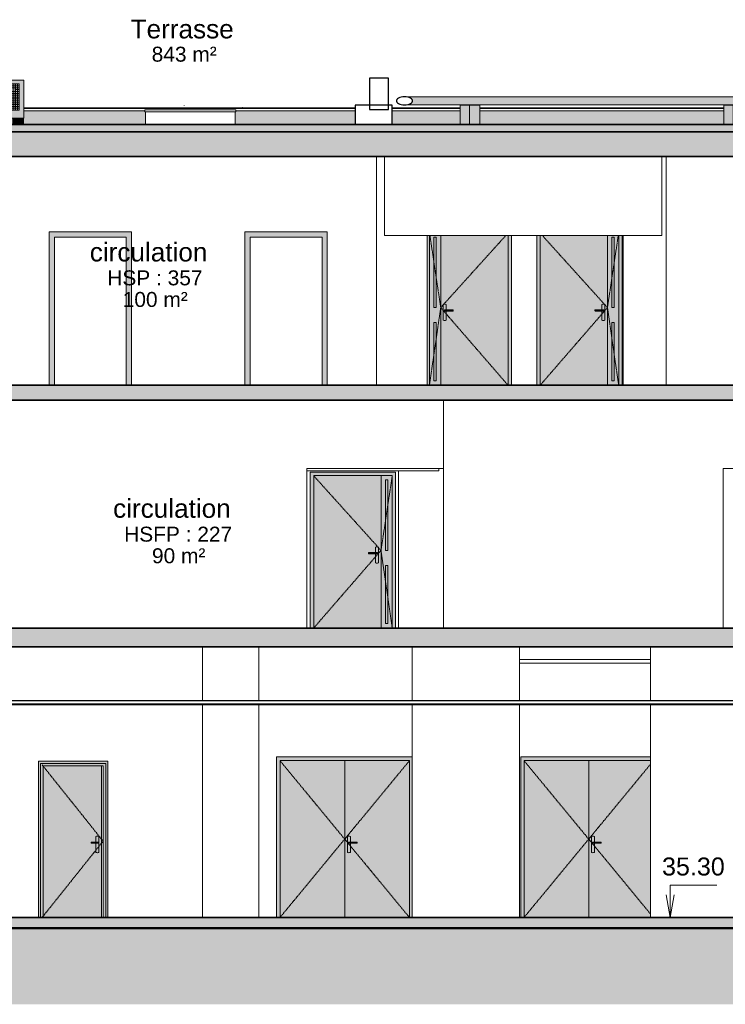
# Model space of a CAD drawing. Header units: millimetres. Extents: x -48837 to 98707, y -908 to 19261.
# Tile 135 of 143: x 64012 to 73444, y -908 to 12253. Entities that reach past the tile are written whole.
import ezdxf

# ---------------------------------------------------------------- set-up
doc = ezdxf.new("R2010")
doc.units = ezdxf.units.MM
doc.linetypes.add('Centre', pattern=[31.75, 6.35, -4.75, 15.9, -4.75])
for name, color, linetype, lineweight in [('A-AREA-IDEN', 2, 'Continuous', 9), ('A-CLNG', 13, 'Continuous', 9), ('A-DETL-GENF', 92, 'Continuous', 9), ('A-DETL-WIDE', 214, 'Continuous', 50), ('A-DOOR', 31, 'Continuous', 9), ('A-DOOR-FRAM', 31, 'Continuous', 9), ('A-DOOR-GLAZ', 31, 'Continuous', 9), ('A-FLOR', 192, 'Continuous', 9), ('A-FLOR-PATT', 8, 'Continuous', 35), ('A-GENM', 13, 'Continuous', 9), ('A-WALL', 113, 'Continuous', 9), ('A-WALL-PATT', 111, 'Continuous', 9), ('G-ANNO-DIMS', 111, 'Continuous', 9), ('I-WALL', 2, 'Continuous', 9)]:
    doc.layers.add(name, color=color, linetype=linetype, lineweight=lineweight)
doc.styles.add('Arial', font='arial.ttf', dxfattribs={"height": 240})
doc.styles.add('Arial_1', font='arial.ttf', dxfattribs={"height": 200})
doc.styles.add('Arial_B', font='txt', dxfattribs={"height": 250})

# ---------------------------------------------------------------- blocks, each defined once
blk = doc.blocks.new('Conduit Gaz - Conduit Gaz-1063074-Coupe 2')
at = {"layer": 'A-GENM'}
for points in [[(9801, 11115), (9919, 11115), (9906, 11116), (9893, 11122), (9880, 11132), (9894, 11142), (9905, 11155), (9909, 11169), (9905, 11182), (9894, 11196), (9880, 11205), (9882, 11207), (9893, 11215), (9906, 11221), (9919, 11223), (-2270, 11223), (-2248, 11221), (-2226, 11218), (-2207, 11212), (-2185, 11201), (-2177, 11196), (-2167, 11185), (-2163, 11174), (-2163, 11163), (-2167, 11152), (-2177, 11142), (-2190, 11132), (-2207, 11125), (-2226, 11119), (-2248, 11116), (-2270, 11115), (9758, 11115)], [(9920, 11115), (9934, 11116), (9947, 11122), (9958, 11130), (9967, 11142), (9972, 11155), (9974, 11169), (9972, 11182), (9967, 11196), (9958, 11207), (9947, 11215), (9934, 11221), (9919, 11222), (9906, 11221), (9893, 11215), (9880, 11205), (9894, 11195), (9905, 11182), (9909, 11169), (9905, 11155), (9894, 11141), (9881, 11132), (9885, 11128), (9896, 11121), (9906, 11116), (9919, 11115)], [(-1528, 10853), (-1403, 10853), (-1403, 11113), (-1528, 11113)], [(-1264, 10853), (-1264, 11113), (-1403, 11113), (-1403, 10853)], [(2123, 10853), (2123, 11113), (1998, 11113), (1998, 10853)], [(2262, 10853), (2262, 11113), (2123, 11113), (2123, 10853)], [(4293, 10853), (4418, 10853), (4418, 11113), (4293, 11113)], [(4418, 10853), (4556, 10853), (4556, 11113), (4418, 11113)], [(6770, 10853), (6895, 10853), (6895, 11113), (6770, 11113)], [(6895, 10853), (7033, 10853), (7033, 11113), (6895, 11113)], [(9275, 10853), (9354, 10853), (9354, 11113), (9229, 11113), (9229, 10853)], [(9354, 10853), (9493, 10853), (9493, 11113), (9354, 11113)], [(9919, 10853), (10040, 10853), (10040, 11113), (9790, 11113), (9790, 10853)]]:
    blk.add_hatch(color=256, dxfattribs=at).paths.add_polyline_path(points)
h = blk.add_hatch(color=256, dxfattribs=at)
h.paths.add_polyline_path([(9958, 11113), (9974, 11113), (9974, 11167), (9972, 11154), (9967, 11141), (9958, 11130), (9944, 11121), (9934, 11116), (9919, 11115), (9866, 11115), (9866, 11113), (9948, 11113)])
h.paths.add_polyline_path([(9974, 11170), (9974, 11223), (9921, 11222), (9934, 11221), (9947, 11215), (9958, 11207), (9967, 11196), (9972, 11182)])
at = {"layer": 'A-GENM', "lineweight": 25}
for p, q in [((-2486, 11474), (-2738, 11474)), ((-2738, 11474), (-2738, 11053)), ((-2486, 11053), (-2486, 11474)), ((-2435, 11113), (-2931, 11113)), ((-2931, 11113), (-2931, 10853)), ((-2435, 10853), (-2435, 11113)), ((-2738, 11053), (-2486, 11053)), ((-2931, 10853), (-2435, 10853))]:
    blk.add_line(p, q, dxfattribs=at)
at = {"layer": 'A-GENM'}
for p, q in [((9921, 11223), (-2270, 11223)), ((9866, 11223), (9974, 11223)), ((9974, 11170), (9974, 11223)), ((-2270, 11115), (9921, 11115)), ((-1528, 11113), (-1403, 11113)), ((-1528, 10853), (-1528, 11113)), ((-1403, 11113), (-1264, 11113)), ((-1403, 10853), (-1403, 11113)), ((-1264, 11113), (-1264, 10853)), ((1998, 11113), (2123, 11113)), ((1998, 10853), (1998, 11113)), ((2123, 11113), (2262, 11113)), ((2123, 10853), (2123, 11113)), ((2262, 11113), (2262, 10853)), ((4293, 11113), (4418, 11113)), ((4293, 10853), (4293, 11113)), ((4418, 11113), (4556, 11113)), ((4418, 10853), (4418, 11113)), ((4556, 11113), (4556, 10853)), ((6770, 11113), (6895, 11113)), ((6770, 10853), (6770, 11113)), ((6895, 11113), (7033, 11113)), ((6895, 10853), (6895, 11113)), ((7033, 11113), (7033, 10853)), ((9229, 11113), (9354, 11113)), ((9229, 10853), (9229, 11113)), ((9354, 11113), (9493, 11113)), ((9354, 10853), (9354, 11113)), ((9493, 11113), (9493, 10853)), ((9790, 11113), (10040, 11113)), ((9790, 10853), (9790, 11113)), ((9866, 11115), (9866, 11113)), ((9974, 11113), (9974, 11167)), ((10040, 10853), (10040, 11113))]:
    blk.add_line(p, q, dxfattribs=at)
at = {"layer": 'A-GENM', "lineweight": 25, "flags": 128}
for points in [[(-2270, 11223), (-2293, 11221), (-2314, 11218), (-2334, 11212), (-2350, 11205), (-2364, 11196), (-2373, 11185), (-2378, 11174), (-2378, 11163), (-2373, 11152), (-2364, 11142), (-2350, 11132), (-2334, 11125), (-2314, 11119), (-2293, 11116), (-2270, 11115)], [(-2270, 11115), (-2248, 11116), (-2226, 11119), (-2207, 11125), (-2190, 11132), (-2177, 11142), (-2167, 11152), (-2163, 11163), (-2163, 11174), (-2167, 11185), (-2177, 11196), (-2190, 11205), (-2207, 11212), (-2226, 11218), (-2248, 11221), (-2270, 11223)]]:
    blk.add_lwpolyline(points, dxfattribs=at)
at = {"layer": 'A-GENM'}
for start, end in [(90, 137.7828), (270, 90), (222.2172, 270)]:
    blk.add_arc((9920, 11169), 54, start, end, dxfattribs=at)
blk = doc.blocks.new('Famille 0 - Famille 110x110-1193777-Coupe 2')
at = {"layer": 'A-GENM'}
for p, q in [((-5214, 11103), (-5214, 11105)), ((-5214, 11103), (-5214, 11105)), ((-4438, 11079), (-4437, 11080)), ((-5741, 11048), (-4526, 11048)), ((-5741, 11023), (-5741, 11048)), ((-4526, 11023), (-5741, 11023)), ((-5734, 10853), (-5734, 11023)), ((-4534, 10853), (-4534, 11023)), ((-4526, 11023), (-4526, 11048))]:
    blk.add_line(p, q, dxfattribs=at)
blk = doc.blocks.new('Conduit Gaz4 - Conduit Gaz-1189635-Coupe 2')
at = {"layer": 'A-GENM'}
for points in [[(-8101, 10938), (-8092, 10938), (-8092, 11444), (-8101, 11444)], [(-8042, 10938), (-8042, 11444), (-8092, 11444), (-8092, 10938)], [(-8042, 10938), (-8037, 10938), (-8037, 11444), (-8042, 11444)], [(-7359, 10938), (-7359, 11444), (-8037, 11444), (-8037, 10938), (-7444, 10938)], [(-8050, 10853), (-7997, 10853), (-7997, 10937), (-8050, 10937)], [(-7907, 10853), (-7907, 10937), (-7997, 10937), (-7997, 10853)], [(-7507, 10853), (-7454, 10853), (-7454, 10937), (-7507, 10937)], [(-7364, 10853), (-7364, 10937), (-7454, 10937), (-7454, 10853), (-7444, 10853)]]:
    blk.add_hatch(color=256, dxfattribs=at).paths.add_polyline_path(points)
for p, q in [((-8101, 11444), (-8092, 11444)), ((-8101, 11444), (-8101, 10938)), ((-8092, 11444), (-8042, 11444)), ((-8092, 10938), (-8092, 11444)), ((-8042, 11444), (-8037, 11444)), ((-8042, 10938), (-8042, 11444)), ((-8037, 11444), (-7359, 11444)), ((-8037, 11444), (-8037, 10938)), ((-7888, 11394), (-7419, 11394)), ((-7888, 11394), (-7419, 11394)), ((-7888, 11394), (-7888, 11044)), ((-7419, 11394), (-7888, 11394)), ((-7888, 11369), (-7419, 11369)), ((-7888, 11344), (-7419, 11344)), ((-7864, 11394), (-7864, 11044)), ((-7843, 11044), (-7843, 11394)), ((-7818, 11044), (-7818, 11394)), ((-7793, 11044), (-7793, 11394)), ((-7768, 11044), (-7768, 11394)), ((-7743, 11044), (-7743, 11394)), ((-7718, 11044), (-7718, 11394)), ((-7693, 11044), (-7693, 11394)), ((-7668, 11044), (-7668, 11394)), ((-7643, 11044), (-7643, 11394)), ((-7618, 11044), (-7618, 11394)), ((-7593, 11044), (-7593, 11394)), ((-7593, 11044), (-7593, 11394)), ((-7593, 11044), (-7593, 11394)), ((-7568, 11044), (-7568, 11394)), ((-7543, 11044), (-7543, 11394)), ((-7543, 11044), (-7543, 11394)), ((-7519, 11044), (-7519, 11394)), ((-7494, 11044), (-7494, 11394)), ((-7469, 11044), (-7469, 11394)), ((-7469, 11319), (-7419, 11319)), ((-7444, 11044), (-7444, 11394)), ((-7419, 11044), (-7419, 11394)), ((-7359, 10938), (-7359, 11444)), ((-7888, 11294), (-7419, 11294)), ((-7888, 11269), (-7419, 11269)), ((-7888, 11244), (-7419, 11244)), ((-7888, 11219), (-7419, 11219)), ((-7888, 11194), (-7419, 11194)), ((-7888, 11169), (-7419, 11169)), ((-7888, 11144), (-7419, 11144)), ((-7888, 11119), (-7419, 11119)), ((-7888, 11094), (-7419, 11094)), ((-7888, 11094), (-7419, 11094)), ((-7888, 11069), (-7419, 11069)), ((-8092, 10938), (-8101, 10938)), ((-8042, 10938), (-8092, 10938)), ((-8050, 10937), (-7997, 10937)), ((-8050, 10853), (-8050, 10937)), ((-8037, 10938), (-8042, 10938)), ((-7359, 10938), (-8037, 10938)), ((-7997, 10937), (-7907, 10937)), ((-7997, 10853), (-7997, 10937)), ((-7907, 10853), (-7907, 10937)), ((-7888, 11044), (-7419, 11044)), ((-7507, 10937), (-7454, 10937)), ((-7507, 10853), (-7507, 10937)), ((-7454, 10937), (-7364, 10937)), ((-7454, 10853), (-7454, 10937)), ((-7364, 10853), (-7364, 10937))]:
    blk.add_line(p, q, dxfattribs=at)
blk = doc.blocks.new('Ouverture en rectangle - Ouverture100x200-1230727-Coupe 2')
at = {"layer": 'A-DOOR-FRAM'}
blk.add_hatch(color=254, dxfattribs=at).paths.add_polyline_path([(-6950, 7367), (-6950, 9347), (-5990, 9347), (-5990, 7367), (-5920, 7367), (-5920, 9417), (-7020, 9417), (-7020, 7367)])
for p, q in [((-5920, 9417), (-7020, 9417)), ((-7020, 9417), (-7020, 7367)), ((-6950, 7367), (-6950, 9347)), ((-6950, 9347), (-5990, 9347)), ((-5990, 9347), (-5990, 7367)), ((-5920, 9417), (-5920, 7367))]:
    blk.add_line(p, q, dxfattribs=at)
blk = doc.blocks.new('Tierce  160 - 1_10m x 2_04m-V34-Coupe 2')
at = {"layer": 'A-DOOR'}
h = blk.add_hatch(color=254, dxfattribs=at)
h.paths.add_polyline_path([(443, 7367), (443, 9367), (-457, 9367), (-457, 7367), (273, 7367)])
h.paths.add_polyline_path([(388, 8232), (377, 8233), (368, 8237), (368, 8360), (276, 8360), (276, 8374), (279, 8375), (368, 8375), (368, 8447), (377, 8451), (388, 8453), (398, 8451), (408, 8447), (408, 8237), (398, 8233)])
h = blk.add_hatch(color=254, dxfattribs=at)
h.paths.add_polyline_path([(593, 7367), (593, 9367), (443, 9367), (443, 7367)])
h.paths.add_polyline_path([(533, 7427), (503, 7427), (503, 8205), (533, 8205), (533, 7613)])
h.paths.add_polyline_path([(503, 8405), (503, 9347), (533, 9347), (533, 8405)])
for points in [[(388, 8232), (398, 8233), (408, 8237), (408, 8447), (398, 8451), (388, 8453), (377, 8451), (368, 8447), (368, 8375), (394, 8374), (394, 8360), (384, 8360), (368, 8360), (368, 8237), (377, 8233)], [(276, 8360), (285, 8360), (285, 8374), (276, 8374)], [(285, 8360), (375, 8360), (375, 8374), (285, 8374)], [(390, 8360), (394, 8360), (374, 8360)], [(375, 8360), (394, 8360), (394, 8374), (375, 8374)]]:
    blk.add_hatch(color=254, dxfattribs=at).paths.add_polyline_path(points)
at = {"layer": 'A-DOOR-FRAM'}
h = blk.add_hatch(color=254, dxfattribs=at)
h.paths.add_polyline_path([(-502, 7367), (-457, 7367), (-458, 9367), (-502, 9367), (-502, 8062)])
h.paths.add_polyline_path([(593, 7367), (638, 7367), (638, 9367), (593, 9367), (593, 7613)])
h = blk.add_hatch(color=254, dxfattribs=at)
h.paths.add_polyline_path([(533, 7427), (533, 8205), (503, 8205), (503, 7427)])
h.paths.add_polyline_path([(533, 8405), (533, 9347), (503, 9347), (503, 8405)])
at = {"layer": 'A-DOOR'}
for p, q in [((-457, 9367), (-457, 7367)), ((443, 9367), (443, 7367)), ((443, 7367), (443, 9367)), ((503, 8405), (503, 9347)), ((503, 9347), (533, 9347)), ((533, 9347), (533, 8405)), ((593, 7367), (593, 9367)), ((368, 8447), (368, 8375)), ((408, 8237), (408, 8447)), ((276, 8360), (276, 8374)), ((276, 8374), (285, 8374)), ((285, 8360), (276, 8360)), ((288, 8375), (281, 8375)), ((281, 8359), (288, 8359)), ((285, 8374), (375, 8374)), ((285, 8374), (285, 8360)), ((375, 8360), (285, 8360)), ((373, 8375), (288, 8375)), ((288, 8359), (373, 8359)), ((368, 8360), (368, 8237)), ((388, 8375), (373, 8375)), ((373, 8359), (388, 8359)), ((375, 8374), (394, 8374)), ((375, 8374), (375, 8360)), ((394, 8360), (375, 8360)), ((394, 8374), (394, 8360)), ((533, 8405), (503, 8405)), ((503, 8205), (533, 8205)), ((503, 7427), (503, 8205)), ((533, 8205), (533, 7427)), ((533, 7427), (503, 7427))]:
    blk.add_line(p, q, dxfattribs=at)
at = {"layer": 'A-DOOR', "linetype": 'Centre'}
for p in [(-426, 9367), (587, 9367), (-457, 7367), (593, 7367)]:
    blk.add_line(p, (443, 8405), dxfattribs=at)
at = {"layer": 'A-DOOR'}
for centre, start, end in [((388, 8413), 60, 120), ((388, 8272), 240, 300)]:
    blk.add_arc(centre, 40, start, end, dxfattribs=at)
for centre, start_param, end_param in [((281, 8354), 6.186243, 6.574014), ((281, 8380), 2.850764, 3.238535)]:
    blk.add_ellipse(centre, major_axis=(0, 20.9), ratio=0.707107, start_param=start_param, end_param=end_param, dxfattribs=at)
for points in [[(288, 8375), (288, 8375), (287, 8375), (286, 8375), (285, 8374)], [(285, 8360), (286, 8360), (287, 8359), (288, 8359), (288, 8360)], [(372, 8375), (372, 8375), (374, 8375), (375, 8375), (375, 8374)], [(375, 8360), (375, 8360), (374, 8359), (372, 8359), (372, 8360)], [(386, 8375), (387, 8375), (390, 8375), (392, 8375), (394, 8374)], [(394, 8360), (392, 8360), (390, 8359), (387, 8359), (386, 8360)]]:
    blk.add_open_spline(points, degree=3, dxfattribs=at)
at = {"layer": 'A-DOOR-FRAM'}
for p, q in [((-502, 9367), (-502, 7367)), ((-457, 9367), (-457, 7367)), ((593, 9367), (593, 7367)), ((638, 7367), (638, 9367))]:
    blk.add_line(p, q, dxfattribs=at)
at = {"layer": 'A-DOOR-GLAZ'}
for p, q in [((533, 9347), (503, 9347)), ((503, 9347), (503, 8405)), ((533, 8405), (533, 9347)), ((503, 8405), (533, 8405)), ((503, 8205), (503, 7427)), ((533, 8205), (503, 8205)), ((533, 7427), (533, 8205)), ((503, 7427), (533, 7427))]:
    blk.add_line(p, q, dxfattribs=at)
blk = doc.blocks.new('Tierce  160 - 1_10m x 2_04m-V35-Coupe 2')
at = {"layer": 'A-DOOR'}
h = blk.add_hatch(color=254, dxfattribs=at)
h.paths.add_polyline_path([(-1936, 7367), (-1786, 7367), (-1786, 9367), (-1936, 9367), (-1936, 7613)])
h.paths.add_polyline_path([(-1876, 7427), (-1876, 8205), (-1846, 8205), (-1846, 7427)])
h.paths.add_polyline_path([(-1876, 8405), (-1876, 9347), (-1846, 9347), (-1846, 8405)])
h = blk.add_hatch(color=254, dxfattribs=at)
h.paths.add_polyline_path([(-1786, 7367), (-886, 7367), (-886, 9367), (-1786, 9367), (-1786, 7613)])
h.paths.add_polyline_path([(-1731, 8232), (-1741, 8233), (-1751, 8237), (-1751, 8447), (-1741, 8451), (-1731, 8453), (-1720, 8451), (-1711, 8447), (-1711, 8375), (-1619, 8374), (-1619, 8360), (-1622, 8360), (-1711, 8360), (-1711, 8237), (-1720, 8233)])
for points in [[(-1731, 8232), (-1720, 8233), (-1711, 8237), (-1711, 8360), (-1737, 8360), (-1737, 8374), (-1733, 8375), (-1711, 8375), (-1711, 8447), (-1720, 8451), (-1731, 8453), (-1741, 8451), (-1751, 8447), (-1751, 8237), (-1741, 8233)], [(-1737, 8360), (-1718, 8360), (-1718, 8374), (-1737, 8374)], [(-1717, 8360), (-1718, 8360), (-1733, 8360)], [(-1718, 8360), (-1628, 8360), (-1628, 8374), (-1718, 8374)], [(-1630, 8360), (-1628, 8360), (-1657, 8360)], [(-1628, 8360), (-1619, 8360), (-1619, 8374), (-1628, 8374)]]:
    blk.add_hatch(color=254, dxfattribs=at).paths.add_polyline_path(points)
at = {"layer": 'A-DOOR-FRAM'}
h = blk.add_hatch(color=254, dxfattribs=at)
h.paths.add_polyline_path([(-1965, 7367), (-1936, 7367), (-1937, 9367), (-1965, 9367), (-1965, 7613)])
h.paths.add_polyline_path([(-886, 7367), (-841, 7367), (-841, 9367), (-886, 9367), (-886, 8062)])
h = blk.add_hatch(color=254, dxfattribs=at)
h.paths.add_polyline_path([(-1876, 7427), (-1846, 7427), (-1846, 8205), (-1876, 8205), (-1876, 7613)])
h.paths.add_polyline_path([(-1846, 8405), (-1846, 9347), (-1876, 9347), (-1876, 8405)])
at = {"layer": 'A-DOOR'}
for p, q in [((-1936, 9367), (-1936, 7367)), ((-1876, 8405), (-1876, 9347)), ((-1876, 9347), (-1846, 9347)), ((-1846, 9347), (-1846, 8405)), ((-1786, 7367), (-1786, 9367)), ((-1786, 9367), (-1786, 7367)), ((-886, 7367), (-886, 9367)), ((-1751, 8447), (-1751, 8237)), ((-1711, 8375), (-1711, 8447)), ((-1846, 8405), (-1876, 8405)), ((-1737, 8360), (-1737, 8374)), ((-1737, 8374), (-1718, 8374)), ((-1718, 8360), (-1737, 8360)), ((-1716, 8375), (-1731, 8375)), ((-1731, 8359), (-1716, 8359)), ((-1718, 8360), (-1718, 8374)), ((-1718, 8374), (-1628, 8374)), ((-1628, 8360), (-1718, 8360)), ((-1631, 8375), (-1716, 8375)), ((-1716, 8359), (-1631, 8359)), ((-1711, 8237), (-1711, 8360)), ((-1624, 8375), (-1631, 8375)), ((-1631, 8359), (-1624, 8359)), ((-1628, 8360), (-1628, 8374)), ((-1628, 8374), (-1619, 8374)), ((-1619, 8360), (-1628, 8360)), ((-1619, 8374), (-1619, 8360)), ((-1876, 7427), (-1876, 8205)), ((-1876, 8205), (-1846, 8205)), ((-1846, 8205), (-1846, 7427)), ((-1846, 7427), (-1876, 7427))]:
    blk.add_line(p, q, dxfattribs=at)
at = {"layer": 'A-DOOR', "linetype": 'Centre'}
for p in [(-1930, 9367), (-917, 9367), (-1936, 7367), (-886, 7367)]:
    blk.add_line(p, (-1786, 8405), dxfattribs=at)
at = {"layer": 'A-DOOR'}
for centre, start, end in [((-1731, 8413), 60, 120), ((-1731, 8272), 240, 300)]:
    blk.add_arc(centre, 40, start, end, dxfattribs=at)
for centre, start_param, end_param in [((-1624, 8354), 5.992357, 6.380128), ((-1624, 8380), 3.04465, 3.432421)]:
    blk.add_ellipse(centre, major_axis=(0, 20.9), ratio=0.707107, start_param=start_param, end_param=end_param, dxfattribs=at)
for points in [[(-1737, 8374), (-1735, 8375), (-1733, 8375), (-1730, 8375), (-1729, 8375)], [(-1729, 8360), (-1730, 8359), (-1733, 8359), (-1735, 8360), (-1737, 8360)], [(-1718, 8374), (-1718, 8375), (-1717, 8375), (-1716, 8375), (-1715, 8375)], [(-1715, 8360), (-1716, 8359), (-1717, 8359), (-1718, 8360), (-1718, 8360)], [(-1628, 8374), (-1629, 8375), (-1630, 8375), (-1631, 8375), (-1632, 8375)], [(-1632, 8360), (-1631, 8359), (-1630, 8359), (-1629, 8360), (-1628, 8360)]]:
    blk.add_open_spline(points, degree=3, dxfattribs=at)
at = {"layer": 'A-DOOR-FRAM'}
for p, q in [((-1936, 7367), (-1936, 9367)), ((-886, 7367), (-886, 9367)), ((-841, 7367), (-841, 9367))]:
    blk.add_line(p, q, dxfattribs=at)
at = {"layer": 'A-DOOR-GLAZ'}
for p, q in [((-1846, 9347), (-1876, 9347)), ((-1876, 9347), (-1876, 8405)), ((-1846, 8405), (-1846, 9347)), ((-1876, 8405), (-1846, 8405)), ((-1846, 8205), (-1876, 8205)), ((-1876, 8205), (-1876, 7427)), ((-1846, 7427), (-1846, 8205)), ((-1876, 7427), (-1846, 7427))]:
    blk.add_line(p, q, dxfattribs=at)
blk = doc.blocks.new('Tierce  160 - 1_10m x 2_04m-1268919-Coupe 2')
at = {"layer": 'A-DOOR'}
h = blk.add_hatch(color=254, dxfattribs=at)
h.paths.add_polyline_path([(-2584, 4122), (-2584, 6162), (-3484, 6162), (-3484, 4122), (-2943, 4122)])
h.paths.add_polyline_path([(-2639, 4987), (-2649, 4988), (-2659, 4992), (-2659, 5114), (-2750, 5115), (-2750, 5129), (-2748, 5130), (-2659, 5130), (-2659, 5202), (-2649, 5206), (-2639, 5207), (-2629, 5206), (-2619, 5202), (-2619, 4992), (-2629, 4988)])
h = blk.add_hatch(color=254, dxfattribs=at)
h.paths.add_polyline_path([(-2434, 4122), (-2434, 6162), (-2584, 6162), (-2584, 4122)])
h.paths.add_polyline_path([(-2494, 4182), (-2524, 4182), (-2524, 4959), (-2494, 4959), (-2494, 4474)])
h.paths.add_polyline_path([(-2494, 5159), (-2524, 5159), (-2524, 6102), (-2494, 6102), (-2494, 5371)])
for points in [[(-2639, 4987), (-2629, 4988), (-2619, 4992), (-2619, 5202), (-2629, 5206), (-2639, 5207), (-2649, 5206), (-2659, 5202), (-2659, 5130), (-2633, 5129), (-2633, 5115), (-2642, 5114), (-2659, 5114), (-2659, 4992), (-2649, 4988)], [(-2750, 5115), (-2742, 5115), (-2742, 5129), (-2750, 5129)], [(-2742, 5115), (-2651, 5115), (-2651, 5129), (-2742, 5129)], [(-2637, 5114), (-2633, 5115), (-2653, 5114)], [(-2651, 5115), (-2633, 5115), (-2633, 5129), (-2651, 5129)]]:
    blk.add_hatch(color=254, dxfattribs=at).paths.add_polyline_path(points)
at = {"layer": 'A-DOOR-FRAM'}
blk.add_hatch(color=254, dxfattribs=at).paths.add_polyline_path([(-3484, 4122), (-3484, 6162), (-2434, 6162), (-2434, 4122), (-2389, 4122), (-2389, 6207), (-3529, 6207), (-3529, 4122)])
h = blk.add_hatch(color=254, dxfattribs=at)
h.paths.add_polyline_path([(-2494, 4182), (-2494, 4959), (-2524, 4959), (-2524, 4182)])
h.paths.add_polyline_path([(-2494, 5159), (-2494, 6102), (-2524, 6102), (-2524, 5159)])
at = {"layer": 'A-DOOR'}
for p, q in [((-2584, 6162), (-3484, 6162)), ((-3484, 6162), (-3484, 4122)), ((-2434, 6162), (-2584, 6162)), ((-2584, 6162), (-2584, 4122)), ((-2584, 4122), (-2584, 6162)), ((-2524, 5159), (-2524, 6102)), ((-2524, 6102), (-2494, 6102)), ((-2494, 6102), (-2494, 5159)), ((-2434, 4122), (-2434, 6162)), ((-2659, 5202), (-2659, 5130)), ((-2619, 4992), (-2619, 5202)), ((-2494, 5159), (-2524, 5159)), ((-2750, 5115), (-2750, 5129)), ((-2750, 5129), (-2742, 5129)), ((-2742, 5115), (-2750, 5115)), ((-2739, 5130), (-2746, 5130)), ((-2746, 5114), (-2739, 5114)), ((-2742, 5129), (-2651, 5129)), ((-2742, 5129), (-2742, 5115)), ((-2651, 5115), (-2742, 5115)), ((-2654, 5130), (-2739, 5130)), ((-2739, 5114), (-2654, 5114)), ((-2659, 5114), (-2659, 4992)), ((-2639, 5130), (-2654, 5130)), ((-2654, 5114), (-2639, 5114)), ((-2651, 5129), (-2633, 5129)), ((-2651, 5129), (-2651, 5115)), ((-2633, 5115), (-2651, 5115)), ((-2633, 5129), (-2633, 5115)), ((-2524, 4959), (-2494, 4959)), ((-2524, 4182), (-2524, 4959)), ((-2494, 4959), (-2494, 4182)), ((-2494, 4182), (-2524, 4182))]:
    blk.add_line(p, q, dxfattribs=at)
at = {"layer": 'A-DOOR', "linetype": 'Centre'}
for p in [(-3484, 6157), (-2434, 6157), (-3484, 4122), (-2434, 4122)]:
    blk.add_line(p, (-2584, 5159), dxfattribs=at)
at = {"layer": 'A-DOOR'}
for centre, start, end in [((-2639, 5167), 60, 120), ((-2639, 5027), 240, 300)]:
    blk.add_arc(centre, 40, start, end, dxfattribs=at)
for centre, start_param, end_param in [((-2746, 5109), 6.186243, 6.574014), ((-2746, 5135), 2.850764, 3.238535)]:
    blk.add_ellipse(centre, major_axis=(0, 20.9), ratio=0.707107, start_param=start_param, end_param=end_param, dxfattribs=at)
for points in [[(-2738, 5130), (-2739, 5130), (-2740, 5130), (-2741, 5129), (-2742, 5129)], [(-2742, 5115), (-2741, 5114), (-2740, 5114), (-2739, 5114), (-2738, 5114)], [(-2655, 5130), (-2654, 5130), (-2653, 5130), (-2652, 5129), (-2651, 5129)], [(-2651, 5115), (-2652, 5114), (-2653, 5114), (-2654, 5114), (-2655, 5114)], [(-2641, 5130), (-2640, 5130), (-2637, 5130), (-2634, 5129), (-2633, 5129)], [(-2633, 5115), (-2634, 5114), (-2637, 5114), (-2640, 5114), (-2641, 5114)]]:
    blk.add_open_spline(points, degree=3, dxfattribs=at)
at = {"layer": 'A-DOOR-FRAM'}
for p, q in [((-3529, 6207), (-3529, 4122)), ((-2389, 6207), (-3529, 6207)), ((-2389, 4122), (-2389, 6207)), ((-3484, 6162), (-3484, 4122)), ((-3484, 6162), (-2434, 6162)), ((-2434, 6162), (-2434, 4122))]:
    blk.add_line(p, q, dxfattribs=at)
at = {"layer": 'A-DOOR-GLAZ'}
for p, q in [((-2494, 6102), (-2524, 6102)), ((-2524, 6102), (-2524, 5159)), ((-2494, 5159), (-2494, 6102)), ((-2524, 5159), (-2494, 5159)), ((-2524, 4959), (-2524, 4182)), ((-2494, 4959), (-2524, 4959)), ((-2494, 4182), (-2494, 4959)), ((-2524, 4182), (-2494, 4182))]:
    blk.add_line(p, q, dxfattribs=at)
blk = doc.blocks.new('Double _R_ - 1_73m x 2_10m-1406063-Coupe 2')
at = {"layer": 'A-DOOR'}
for points in [[(-3586, 253), (-3069, 253), (-3069, 2353), (-3934, 2353), (-3934, 253)], [(-3014, 1118), (-3003, 1119), (-2994, 1123), (-2994, 1246), (-3020, 1246), (-3020, 1260), (-3016, 1261), (-2994, 1261), (-2994, 1333), (-3003, 1337), (-3014, 1339), (-3024, 1337), (-3034, 1333), (-3034, 1123), (-3024, 1119)], [(-3020, 1246), (-3001, 1246), (-3001, 1260), (-3020, 1260)], [(-3000, 1246), (-3001, 1246), (-3016, 1246)], [(-2911, 1246), (-2911, 1260), (-3001, 1260), (-3001, 1246), (-2943, 1246)], [(-2913, 1246), (-2911, 1246), (-2943, 1246)], [(-2902, 1260), (-2905, 1261), (-2911, 1260)], [(-2911, 1246), (-2902, 1246), (-2902, 1260), (-2911, 1260)]]:
    blk.add_hatch(color=254, dxfattribs=at).paths.add_polyline_path(points)
h = blk.add_hatch(color=254, dxfattribs=at)
h.paths.add_polyline_path([(-2204, 253), (-2204, 2353), (-3069, 2353), (-3069, 253), (-2300, 253)])
h.paths.add_polyline_path([(-3014, 1118), (-3024, 1119), (-3034, 1123), (-3034, 1333), (-3024, 1337), (-3014, 1339), (-3003, 1337), (-2994, 1333), (-2994, 1261), (-2902, 1260), (-2902, 1246), (-2905, 1246), (-2994, 1246), (-2994, 1123), (-3003, 1119)])
at = {"layer": 'A-DOOR-FRAM'}
blk.add_hatch(color=254, dxfattribs=at).paths.add_polyline_path([(-3934, 253), (-3934, 2353), (-2204, 2353), (-2204, 253), (-2169, 253), (-2169, 2398), (-3979, 2398), (-3979, 253)])
at = {"layer": 'A-DOOR'}
for p, q in [((-3934, 2353), (-3934, 253)), ((-3069, 2353), (-3934, 2353)), ((-2204, 2353), (-3069, 2353)), ((-3069, 2353), (-3069, 253)), ((-3069, 253), (-3069, 2353)), ((-2204, 253), (-2204, 2353)), ((-3034, 1333), (-3034, 1123)), ((-2994, 1261), (-2994, 1333)), ((-3020, 1246), (-3020, 1260)), ((-3020, 1260), (-3001, 1260)), ((-3001, 1246), (-3020, 1246)), ((-2999, 1261), (-3014, 1261)), ((-3014, 1245), (-2999, 1245)), ((-3001, 1246), (-3001, 1260)), ((-3001, 1260), (-2911, 1260)), ((-2911, 1246), (-3001, 1246)), ((-2914, 1261), (-2999, 1261)), ((-2999, 1245), (-2914, 1245)), ((-2994, 1123), (-2994, 1246)), ((-2907, 1261), (-2914, 1261)), ((-2914, 1245), (-2907, 1245)), ((-2911, 1246), (-2911, 1260)), ((-2911, 1260), (-2902, 1260)), ((-2902, 1246), (-2911, 1246)), ((-2902, 1260), (-2902, 1246))]:
    blk.add_line(p, q, dxfattribs=at)
at = {"layer": 'A-DOOR', "linetype": 'Centre'}
for p, q in [((-3934, 2348), (-2204, 253)), ((-3934, 253), (-2204, 2348))]:
    blk.add_line(p, q, dxfattribs=at)
at = {"layer": 'A-DOOR'}
for centre, start, end in [((-3014, 1299), 60, 120), ((-3014, 1158), 240, 300)]:
    blk.add_arc(centre, 40, start, end, dxfattribs=at)
for centre, start_param, end_param in [((-2907, 1240), 5.992357, 6.380128), ((-2907, 1266), 3.04465, 3.432421)]:
    blk.add_ellipse(centre, major_axis=(0, 20.9), ratio=0.707107, start_param=start_param, end_param=end_param, dxfattribs=at)
for points in [[(-3020, 1260), (-3018, 1261), (-3016, 1261), (-3013, 1261), (-3012, 1261)], [(-3012, 1246), (-3013, 1245), (-3016, 1245), (-3018, 1246), (-3020, 1246)], [(-3001, 1260), (-3001, 1261), (-3000, 1261), (-2999, 1261), (-2998, 1261)], [(-2998, 1246), (-2999, 1245), (-3000, 1245), (-3001, 1246), (-3001, 1246)], [(-2911, 1260), (-2912, 1261), (-2913, 1261), (-2914, 1261), (-2915, 1261)], [(-2915, 1246), (-2914, 1245), (-2913, 1245), (-2912, 1246), (-2911, 1246)]]:
    blk.add_open_spline(points, degree=3, dxfattribs=at)
at = {"layer": 'A-DOOR-FRAM'}
for p, q in [((-3979, 2398), (-3979, 253)), ((-2169, 2398), (-3979, 2398)), ((-3934, 2353), (-3934, 253)), ((-3934, 2353), (-2204, 2353)), ((-2204, 2353), (-2204, 253))]:
    blk.add_line(p, q, dxfattribs=at)
blk = doc.blocks.new('Double _R_ - 1_73m x 2_10m-V39-Coupe 2')
at = {"layer": 'A-DOOR'}
for points in [[(-672, 253), (193, 253), (193, 2353), (-672, 2353), (-672, 886)], [(248, 1118), (258, 1119), (268, 1123), (268, 1246), (242, 1246), (242, 1260), (246, 1261), (268, 1261), (268, 1333), (258, 1337), (248, 1339), (237, 1337), (228, 1333), (228, 1123), (237, 1119)], [(242, 1246), (260, 1246), (260, 1260), (242, 1260)], [(262, 1246), (260, 1246), (246, 1246)], [(260, 1246), (350, 1246), (350, 1260), (260, 1260)], [(348, 1246), (350, 1246), (273, 1246)], [(359, 1260), (356, 1261), (350, 1260)], [(350, 1246), (359, 1246), (359, 1260), (350, 1260)]]:
    blk.add_hatch(color=254, dxfattribs=at).paths.add_polyline_path(points)
h = blk.add_hatch(color=254, dxfattribs=at)
h.paths.add_polyline_path([(273, 253), (1016, 253), (1016, 2353), (193, 2353), (193, 253)])
h.paths.add_polyline_path([(248, 1118), (237, 1119), (228, 1123), (228, 1333), (237, 1337), (248, 1339), (258, 1337), (268, 1333), (268, 1261), (359, 1260), (359, 1246), (356, 1246), (268, 1246), (268, 1123), (258, 1119)])
at = {"layer": 'A-DOOR-FRAM'}
blk.add_hatch(color=254, dxfattribs=at).paths.add_polyline_path([(-672, 253), (-672, 2353), (1016, 2353), (1016, 2398), (-717, 2398), (-717, 253)])
at = {"layer": 'A-DOOR'}
for p, q in [((-672, 2353), (-672, 253)), ((193, 2353), (-672, 2353)), ((1016, 2353), (193, 2353)), ((193, 2353), (193, 253)), ((193, 253), (193, 2353)), ((228, 1333), (228, 1123)), ((268, 1261), (268, 1333)), ((242, 1246), (242, 1260)), ((242, 1260), (260, 1260)), ((260, 1246), (242, 1246)), ((262, 1261), (248, 1261)), ((248, 1245), (262, 1245)), ((260, 1246), (260, 1260)), ((260, 1260), (350, 1260)), ((350, 1246), (260, 1246)), ((348, 1261), (262, 1261)), ((262, 1245), (348, 1245)), ((268, 1123), (268, 1246)), ((355, 1261), (348, 1261)), ((348, 1245), (355, 1245)), ((350, 1246), (350, 1260)), ((350, 1260), (359, 1260)), ((359, 1246), (350, 1246)), ((359, 1260), (359, 1246))]:
    blk.add_line(p, q, dxfattribs=at)
at = {"layer": 'A-DOOR', "linetype": 'Centre'}
for p, q in [((-672, 2348), (1016, 303)), ((-672, 253), (1016, 2298))]:
    blk.add_line(p, q, dxfattribs=at)
at = {"layer": 'A-DOOR'}
for centre, start, end in [((248, 1299), 60, 120), ((248, 1158), 240, 300)]:
    blk.add_arc(centre, 40, start, end, dxfattribs=at)
for centre, start_param, end_param in [((355, 1240), 5.992357, 6.380128), ((355, 1266), 3.04465, 3.432421)]:
    blk.add_ellipse(centre, major_axis=(0, 20.9), ratio=0.707107, start_param=start_param, end_param=end_param, dxfattribs=at)
for points in [[(242, 1260), (243, 1261), (246, 1261), (248, 1261), (250, 1261)], [(250, 1246), (248, 1245), (246, 1245), (243, 1246), (242, 1246)], [(260, 1260), (261, 1261), (262, 1261), (263, 1261), (263, 1261)], [(263, 1246), (263, 1245), (262, 1245), (261, 1246), (260, 1246)], [(350, 1260), (350, 1261), (348, 1261), (347, 1261), (347, 1261)], [(347, 1246), (347, 1245), (348, 1245), (350, 1246), (350, 1246)]]:
    blk.add_open_spline(points, degree=3, dxfattribs=at)
at = {"layer": 'A-DOOR-FRAM'}
for p, q in [((-717, 2398), (-717, 253)), ((1016, 2398), (-717, 2398)), ((-672, 2353), (-672, 253)), ((-672, 2353), (1016, 2353))]:
    blk.add_line(p, q, dxfattribs=at)
blk = doc.blocks.new('__Int_ Simple - __PP _0_83m x 2_04m_-1519619-Coupe 2')
at = {"layer": 'A-DOOR'}
for points in [[(-6234, 253), (-6234, 2343), (-7164, 2343), (-7164, 253), (-7134, 253), (-7134, 2313), (-6264, 2313), (-6264, 253)], [(-6375, 1118), (-6365, 1119), (-6356, 1123), (-6356, 1333), (-6365, 1337), (-6375, 1339), (-6385, 1337), (-6394, 1333), (-6394, 1261), (-6360, 1260), (-6360, 1246), (-6368, 1246), (-6394, 1246), (-6394, 1123), (-6385, 1119)], [(-6454, 1246), (-6453, 1246), (-6453, 1260), (-6456, 1261), (-6457, 1260), (-6457, 1246), (-6456, 1246)], [(-6374, 1246), (-6371, 1246), (-6454, 1246)], [(-6371, 1260), (-6374, 1261), (-6453, 1260)], [(-6371, 1246), (-6371, 1260), (-6453, 1260), (-6453, 1246)], [(-6360, 1260), (-6364, 1261), (-6371, 1260)], [(-6360, 1246), (-6360, 1260), (-6371, 1260), (-6371, 1246)]]:
    blk.add_hatch(color=254, dxfattribs=at).paths.add_polyline_path(points)
h = blk.add_hatch(color=254, dxfattribs=at)
h.paths.add_polyline_path([(-6320, 253), (-6320, 2278), (-7099, 2278), (-7099, 253)])
h.paths.add_polyline_path([(-6375, 1118), (-6386, 1119), (-6395, 1124), (-6395, 1246), (-6457, 1246), (-6457, 1260), (-6454, 1261), (-6395, 1261), (-6395, 1333), (-6385, 1337), (-6375, 1339), (-6365, 1337), (-6356, 1333), (-6356, 1123), (-6365, 1119)])
h = blk.add_hatch(color=254, dxfattribs=at)
h.paths.add_polyline_path([(-6395, 1123), (-6394, 1123), (-6394, 1246), (-6395, 1246), (-6395, 1222)])
h.paths.add_polyline_path([(-6395, 1261), (-6394, 1261), (-6394, 1333), (-6395, 1333)])
at = {"layer": 'A-DOOR-FRAM'}
blk.add_hatch(color=254, dxfattribs=at).paths.add_polyline_path([(-6299, 253), (-6264, 253), (-6264, 2313), (-7134, 2313), (-7134, 253), (-7099, 253), (-7099, 2278), (-6299, 2278), (-6299, 886)])
at = {"layer": 'A-DOOR', "lineweight": 18}
for p, q in [((-6234, 2343), (-7164, 2343)), ((-7164, 2343), (-7164, 253)), ((-7134, 253), (-7134, 2313)), ((-7134, 2313), (-6264, 2313)), ((-6264, 2313), (-6264, 253)), ((-6234, 2343), (-6234, 253))]:
    blk.add_line(p, q, dxfattribs=at)
at = {"layer": 'A-DOOR', "linetype": 'Centre'}
for p, q in [((-7114, 2293), (-6299, 1273)), ((-6299, 1273), (-7114, 253))]:
    blk.add_line(p, q, dxfattribs=at)
at = {"layer": 'A-DOOR'}
for p, q in [((-6320, 253), (-6320, 2278)), ((-6395, 1261), (-6395, 1333)), ((-6395, 1333), (-6394, 1333)), ((-6394, 1333), (-6394, 1261)), ((-6375, 1339), (-6376, 1339)), ((-6356, 1123), (-6356, 1333)), ((-6457, 1260), (-6457, 1246)), ((-6375, 1261), (-6455, 1261)), ((-6455, 1245), (-6375, 1245)), ((-6453, 1246), (-6453, 1260)), ((-6453, 1260), (-6371, 1260)), ((-6453, 1246), (-6371, 1246)), ((-6395, 1123), (-6395, 1246)), ((-6394, 1246), (-6394, 1123)), ((-6366, 1261), (-6375, 1261)), ((-6366, 1261), (-6375, 1261)), ((-6375, 1245), (-6366, 1245)), ((-6375, 1245), (-6366, 1245)), ((-6371, 1260), (-6360, 1260)), ((-6371, 1260), (-6371, 1246)), ((-6371, 1246), (-6360, 1246)), ((-6360, 1260), (-6360, 1246)), ((-6394, 1123), (-6395, 1123)), ((-6376, 1118), (-6375, 1118))]:
    blk.add_line(p, q, dxfattribs=at)
for centre, major_axis, ratio, start_param, end_param in [((-6376, 1299), (0, 40), 0.939693, 0, 0.523599), ((-6375, 1299), (0, 40), 0.939693, 5.759587, 6.806784), ((-6455, 1240), (0, 20.9), 0.34202, 5.992357, 6.574014), ((-6455, 1266), (0, 20.9), 0.34202, 2.850764, 3.432421), ((-6375, 1240), (0, 20.9), 0.939693, 0, 0.096943), ((-6375, 1266), (0, 20.9), 0.939693, 3.04465, 3.141593), ((-6376, 1158), (0, 40), 0.939693, 2.617994, 3.141593), ((-6375, 1158), (0, 40), 0.939693, 2.617994, 3.665191)]:
    blk.add_ellipse(centre, major_axis=major_axis, ratio=ratio, start_param=start_param, end_param=end_param, dxfattribs=at)
for points in [[(-6377, 1261), (-6376, 1261), (-6374, 1261), (-6372, 1261), (-6371, 1260)], [(-6371, 1246), (-6372, 1246), (-6374, 1245), (-6376, 1245), (-6377, 1246)], [(-6368, 1261), (-6367, 1261), (-6364, 1261), (-6361, 1261), (-6360, 1260)], [(-6360, 1246), (-6361, 1246), (-6364, 1245), (-6367, 1245), (-6368, 1246)]]:
    blk.add_open_spline(points, degree=3, dxfattribs=at)
at = {"layer": 'A-DOOR-FRAM'}
for p, q in [((-7099, 253), (-7099, 2278)), ((-7099, 2278), (-6299, 2278)), ((-6299, 2278), (-6299, 253))]:
    blk.add_line(p, q, dxfattribs=at)
blk = doc.blocks.new('accortère2 - accortère-1436305-Coupe 2')
at = {"layer": 'A-GENM'}
for p, q in [((-7359, 11075), (-2931, 11075)), ((-7359, 11068), (-2931, 11068)), ((-2435, 11075), (-1528, 11075)), ((-2435, 11068), (-1528, 11068)), ((-1264, 11075), (1998, 11075)), ((-1264, 11068), (1998, 11068)), ((-7359, 11033), (-5741, 11033)), ((-4526, 11033), (-2931, 11033)), ((-2435, 11033), (-1528, 11033)), ((-1264, 11033), (1998, 11033))]:
    blk.add_line(p, q, dxfattribs=at)

msp = doc.modelspace()

# ---------------------------------------------------------------- hatches: boundary and pattern name
at = {"layer": 'A-DETL-GENF'}
msp.add_hatch(color=252, dxfattribs=at).paths.add_polyline_path([(72984.292, -907.896), (98706.911, -907.896), (98706.911, 2298.533), (97573.363, 2298.533), (97573.363, 2158.533), (86644.312, 2158.533), (86644.312, 2119.546), (84769.67, 893.308), (84684.312, 893.308), (84684.312, 693.308), (75034.312, 693.308), (75034.312, 663.419), (74055.268, 108.533), (36911.537, 108.533), (36911.537, 258.533), (16394.532, 258.533), (16394.532, -907.896), (71698.161, -907.896)])
at = {"layer": 'A-FLOR'}
msp.add_hatch(color=7, dxfattribs=at).paths.add_polyline_path([(81996.476, 10753.308), (81996.476, 10853.308), (50586.476, 10853.308), (50586.476, 10753.308), (81987.209, 10753.308)])
at = {"layer": 'A-FLOR-PATT', "lineweight": 9}
for points in [[(69125.9, 10423.308), (82006.476, 10423.308), (82006.476, 10753.308), (50459.338, 10752.568), (50459.338, 10423.308), (67839.769, 10423.308)], [(69125.9, 7167.308), (84444.312, 7167.308), (84444.312, 7367.308), (50469.338, 7367.308), (50469.338, 7167.308), (67839.769, 7167.308)], [(68482.834, 3871.873), (84644.312, 3871.873), (84644.312, 4121.873), (50219.338, 4121.873), (50219.338, 3871.873), (67839.769, 3871.873)], [(60122.983, 108.533), (74055.268, 108.533), (74310.71, 253.308), (36916.537, 253.308), (36916.537, 108.533), (57550.721, 108.533)]]:
    msp.add_hatch(color=7, dxfattribs=at).paths.add_polyline_path(points)
at = {"layer": 'A-WALL-PATT'}
h = msp.add_hatch(color=256, dxfattribs=at)
h.paths.add_polyline_path([(50469.338, 7367.308), (56512.038, 7367.308), (56511.042, 8359.528), (56507.067, 8360.308), (56507.067, 8374.308), (56512.038, 8375.089), (56512.038, 9452.308), (56520.038, 9452.308), (56520.038, 10423.308), (50469.338, 10423.308), (50469.338, 8372.308), (50483.335, 8372.308), (50483.335, 8367.308), (50469.338, 8367.308), (50469.338, 7388.973)])
h.paths.add_polyline_path([(55515.768, 8367.308), (54345.768, 8368.311), (54345.768, 8372.308), (54355.768, 8372.308), (54355.768, 9917.308), (55505.768, 9917.308), (55505.768, 8372.308), (55515.768, 8371.305), (55515.768, 8368.311)])
h.paths.add_polyline_path([(52855.768, 8367.308), (52845.768, 8368.311), (52845.768, 8372.308), (52855.768, 8372.308), (52855.768, 9917.308), (54005.768, 9917.308), (54005.768, 8372.308), (54015.768, 8371.305), (54015.768, 8367.308), (53049.263, 8367.308)])
h.paths.add_polyline_path([(50469.338, 10753.308), (50586.476, 10753.308), (50586.476, 10853.308), (63375.993, 10853.308), (63375.993, 10937.198), (63518.706, 10937.198), (63518.706, 10853.308), (63918.483, 10853.308), (63918.483, 10937.198), (64061.196, 10937.198), (64061.196, 10853.308), (65691.651, 10853.308), (65691.651, 11023.308), (65684.151, 11023.308), (65684.151, 11033.308), (64066.622, 11033.308), (64066.622, 10937.532), (63325.082, 10937.532), (63325.082, 11033.308), (50584.338, 11033.308), (50569.338, 11039.763), (50569.338, 11053.243), (50469.338, 11053.243), (50469.338, 10976.808)])
h.paths.add_polyline_path([(75718.413, 10853.308), (75718.413, 11033.308), (73687.616, 11033.308), (73687.616, 10853.308), (75556.554, 10853.308)])
h.paths.add_polyline_path([(75981.977, 10853.308), (78195.245, 10853.308), (78195.245, 11033.308), (75981.977, 11033.308)])
h.paths.add_polyline_path([(73424.052, 10853.308), (73424.052, 11033.308), (70161.616, 11033.308), (70161.616, 10853.308), (72984.292, 10853.308)])
h.paths.add_polyline_path([(79973.464, 10853.308), (80654.758, 10853.308), (80654.758, 11033.308), (78458.809, 11033.308), (78458.809, 10853.308), (79770.999, 10853.308)])
h.paths.add_polyline_path([(81896.476, 10853.308), (81996.476, 10853.308), (81995.554, 11053.243), (81896.476, 11053.243), (81896.476, 11038.768), (81881.476, 11033.308), (81465.973, 11033.308), (81465.973, 10853.308), (81881.476, 10853.308)])
h.paths.add_polyline_path([(69125.9, 10853.308), (69898.052, 10853.308), (69898.052, 11033.308), (68990.352, 11033.308), (68990.352, 10853.308)])
h.paths.add_polyline_path([(68494.398, 10853.308), (68494.398, 11033.308), (66899.151, 11033.308), (66899.151, 11023.308), (66891.651, 11023.308), (66891.651, 10853.308), (67839.769, 10853.308)])
h.paths.add_polyline_path([(81215.973, 10853.308), (81215.973, 11033.308), (80918.322, 11033.308), (80918.322, 10853.308), (81091.422, 10853.308)])

# ---------------------------------------------------------------- linework, layer by layer
at = {"layer": 'A-CLNG', "lineweight": 25}
for p, q in [((82046.476, 3150), (52266.537, 3150)), ((52266.537, 3100), (82046.476, 3100))]:
    msp.add_line(p, q, dxfattribs=at)
at = {"layer": 'A-CLNG'}
msp.add_line((82046.476, 3110), (52266.537, 3110), dxfattribs=at)
at = {"layer": 'A-DETL-WIDE'}
msp.add_line((74055.268, 108.533), (36911.537, 108.533), dxfattribs=at)
at = {"layer": 'A-FLOR', "lineweight": 35}
for p, q in [((81996.476, 10853.308), (50586.476, 10853.308)), ((50469.338, 10753.308), (81996.476, 10753.308)), ((56590.038, 10423.308), (75301.476, 10423.308)), ((81996.476, 7367.308), (50469.338, 7367.308)), ((57396.476, 7167.308), (81996.476, 7167.308)), ((84644.312, 4121.873), (50219.338, 4121.873)), ((52266.537, 3871.873), (82006.476, 3871.873)), ((74310.71, 253.308), (36916.537, 253.308))]:
    msp.add_line(p, q, dxfattribs=at)
at = {"layer": 'A-FLOR'}
for p, q in [((69615.357, 6221.873), (67851.476, 6221.873)), ((69615.357, 6252.872), (69615.357, 6221.873))]:
    msp.add_line(p, q, dxfattribs=at)
at = {"layer": 'A-WALL'}
for p, q in [((68781.566, 10423.308), (68781.566, 7367.308)), ((68886.349, 10423.308), (68886.349, 9367.308)), ((72594.256, 9367.308), (72594.256, 10423.308)), ((72651.699, 10423.308), (72651.699, 7367.308)), ((68886.349, 9367.308), (72594.256, 9367.308)), ((69460.782, 7367.308), (69460.782, 9367.308)), ((72077.265, 9367.308), (72077.265, 7367.308)), ((67851.476, 4121.873), (67851.476, 6252.872)), ((67851.476, 6252.872), (69676.589, 6252.872)), ((73414.035, 4121.873), (73414.035, 6252.872)), ((73414.035, 6252.872), (75176.476, 6252.872)), ((66456.817, 3871.873), (66456.817, 3150)), ((66456.822, 3150), (66456.822, 3871.873)), ((67206.85, 3150), (67206.85, 3871.873)), ((69256.85, 3150), (69256.85, 3871.873)), ((70691.405, 3150), (70691.405, 3871.873)), ((72441.882, 3871.873), (72441.882, 3150)), ((72441.882, 3703.308), (70691.405, 3703.308)), ((72441.882, 3653.308), (70691.405, 3653.308)), ((66456.817, 3100), (66456.817, 253.308)), ((66456.822, 253.308), (66456.822, 3100)), ((67206.85, 253.308), (67206.85, 3100)), ((69256.85, 253.308), (69256.85, 3100)), ((70691.405, 253.308), (70691.405, 3100)), ((72441.882, 3100), (72441.882, 253.308))]:
    msp.add_line(p, q, dxfattribs=at)
at = {"layer": 'G-ANNO-DIMS'}
for p, q in [((72707.956, 685.875), (73332.017, 685.875)), ((72707.956, 253.308), (72707.956, 685.875)), ((72707.956, 253.308), (72655.058, 553.308)), ((72707.956, 253.308), (72760.854, 553.308))]:
    msp.add_line(p, q, dxfattribs=at)
at = {"layer": 'I-WALL'}
for p, q in [((69676.589, 4121.873), (69676.589, 7167.308)), ((69076.527, 6221.873), (69076.527, 4121.873))]:
    msp.add_line(p, q, dxfattribs=at)

# ---------------------------------------------------------------- block references
at = {"layer": 'A-DOOR'}
for name, p in [('Ouverture en rectangle - Ouverture100x200-1230727-Coupe 2', (71425.591, 0)), ('Ouverture en rectangle - Ouverture100x200-1230727-Coupe 2', (74043.157, 0)), ('Tierce  160 - 1_10m x 2_04m-V35-Coupe 2', (71425.591, 0)), ('Tierce  160 - 1_10m x 2_04m-V34-Coupe 2', (71425.591, 0)), ('Tierce  160 - 1_10m x 2_04m-1268919-Coupe 2', (71425.591, 0)), ('Double _R_ - 1_73m x 2_10m-1406063-Coupe 2', (71425.591, 0)), ('Double _R_ - 1_73m x 2_10m-V39-Coupe 2', (71425.591, 0)), ('__Int_ Simple - __PP _0_83m x 2_04m_-1519619-Coupe 2', (71425.591, 0))]:
    msp.add_blockref(name, p, dxfattribs=at)
at = {"layer": 'A-GENM'}
for name in ['Conduit Gaz - Conduit Gaz-1063074-Coupe 2', 'Conduit Gaz4 - Conduit Gaz-1189635-Coupe 2', 'accortère2 - accortère-1436305-Coupe 2', 'Famille 0 - Famille 110x110-1193777-Coupe 2']:
    msp.add_blockref(name, (71425.591, 0), dxfattribs=at)

# ---------------------------------------------------------------- texts
at = {"layer": 'A-AREA-IDEN', "attachment_point": 1}
for s, insert, char_height, width, style in [('Terrasse', (65494.928, 12253.466), 250, 1755.69562, 'Arial_B'), ('843 m²', (65775.928, 11892.427), 200, 1074.26125, 'Arial_1'), ('circulation', (64948.777, 9271.816), 250, 2140.50562, 'Arial_B'), ('HSP : 357', (65182.186, 8902.674), 200, 1579.32437, 'Arial_1'), ('100 m²', (65388.777, 8613.902), 200, 1074.26125, 'Arial_1'), ('circulation', (65260.435, 5845.58), 250, 2140.50562, 'Arial_B'), ('HSFP : 227', (65407.844, 5476.439), 200, 1787.76312, 'Arial_1'), ('90 m²', (65779.935, 5187.666), 200, 881.85625, 'Arial_1')]:
    msp.add_mtext(s, dxfattribs=dict(at, insert=insert, char_height=char_height, width=width, style=style))

# ---------------------------------------------------------------- next in the draw order: texts
at = {"layer": 'G-ANNO-DIMS', "insert": (72598.035, 1054.254), "char_height": 240, "width": 1004.89974, "attachment_point": 1, "line_spacing_factor": 0.941778, "style": 'Arial', "bg_fill": 3, "box_fill_scale": 1.25, "bg_fill_color": 256, "bg_fill_true_color": 13158600, "bg_fill_transparency": 0}
msp.add_mtext('35.30', dxfattribs=at)

doc.saveas('drawing.dxf')
